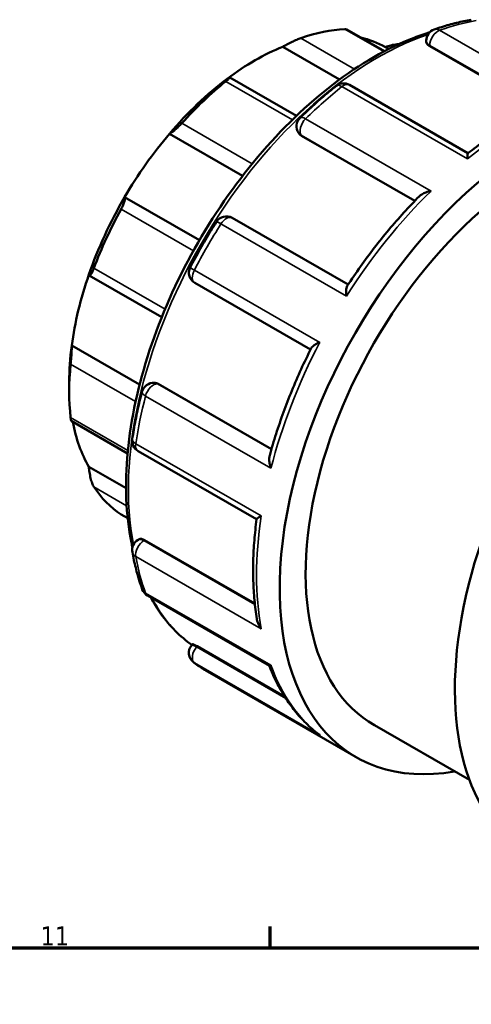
# Model space of a CAD drawing. Header units: millimetres. Extents: x -1 to 918, y -402 to 723.
# Tile 10 of 11: x 731 to 803, y 565 to 723. Entities that reach past the tile are written whole.
import ezdxf

# ---------------------------------------------------------------- set-up
doc = ezdxf.new("R2010")
doc.units = ezdxf.units.MM
for name, color, linetype, lineweight in [('Border (ANSI)', 7, 'Continuous', 70), ('Visible (ANSI)', 7, 'Continuous', 50), ('Visible Narrow (ANSI)', 7, 'Continuous', 35)]:
    doc.layers.add(name, color=color, linetype=linetype, lineweight=lineweight)
doc.styles.add('Note Text (ANSI)', font='tahoma.ttf')

# ---------------------------------------------------------------- blocks, each defined once
blk = doc.blocks.new('Borders Default Border')
at = {"layer": 'Border (ANSI)'}
blk.add_line((770.92, 574), (770.92, 577.45), dxfattribs=at)
at = {"layer": 'Border (ANSI)', "flags": 128}
blk.add_lwpolyline([(20, 20), (20, 574), (821, 574), (821, 20), (20, 20)], dxfattribs=at)
at = {"layer": 'Border (ANSI)', "insert": (734.04, 574.4), "char_height": 3.048, "attachment_point": 7, "style": 'Note Text (ANSI)'}
blk.add_mtext('11', dxfattribs=at)

msp = doc.modelspace()

# ---------------------------------------------------------------- linework, layer by layer
at = {"layer": 'Visible (ANSI)'}
for p, q in [((789.278, 718.059), (783.234, 721.539)), ((772.944, 718.777), (782.076, 713.519)), ((789.44, 718.733), (789.98, 718.422)), ((796.008, 719.564), (796.008, 719.758)), ((796.561, 718.869), (814.264, 708.674)), ((775.125, 707.66), (764.427, 713.82)), ((802.701, 701.68), (783.652, 712.65)), ((754.746, 704.809), (766.501, 698.04)), ((775.56, 704.831), (775.501, 704.914)), ((775.944, 704.486), (794.149, 694.002)), ((747.538, 694.603), (759.548, 687.687)), ((783.437, 680.572), (764.838, 691.281)), ((741.869, 682.025), (753.502, 675.326)), ((758.809, 680.829), (777.403, 670.121)), ((739.044, 670.78), (749.948, 664.5)), ((738.642, 664.902), (738.642, 663.363)), ((752.33, 664.768), (752.431, 664.758)), ((752.916, 664.6), (771.122, 654.116)), ((738.973, 658.66), (748.015, 653.453)), ((749.698, 653.83), (768.743, 642.863)), ((741.798, 651.276), (747.771, 647.837)), ((747, 643.613), (748.035, 643.017)), ((749.698, 639.545), (749.865, 639.642)), ((750.745, 639.512), (768.455, 629.314)), ((751.214, 630.599), (770.791, 619.326)), ((758.279, 622.586), (758.447, 622.795)), ((759.174, 622.467), (773.274, 614.347)), ((760.86, 618.399), (784.725, 604.657)), ((787.67, 609.769), (802.929, 600.982))]:
    msp.add_line(p, q, dxfattribs=at)
for centre, start, end in [((797.898, 719.758), 109.51848, 180), ((782.709, 711.012), 60.06401, 128.56332), ((777.049, 705.999), 134.35091, 215.02709), ((763.895, 689.644), 60.06401, 147.59174), ((759.752, 682.467), 152.40772, 240.06401), ((752.158, 662.886), 84.76275, 165.63046), ((750.641, 655.468), 171.40256, 240.06401), ((750.641, 637.907), 119.93599, 190.37411), ((752.158, 632.237), 199.97218, 240.06401), ((759.752, 621.402), 141.19183, 232.70244)]:
    msp.add_arc(centre, 1.89, start, end, dxfattribs=at)
for centre, major_axis, start_param, end_param in [((769.826, 681.32), (22.007, 38.216), 0.3497393, 0.5888711), ((768.489, 682.09), (21.064, 36.578), 0.0053324, 0.1777829), ((768.489, 682.09), (-21.064, -36.578), 3.7752436, 4.0748706), ((768.489, 682.09), (-21.064, -36.578), 4.0748706, 4.4035621), ((814.168, 655.785), (29.443, 51.128), 5.8321585, 9.8758048), ((769.826, 681.32), (22.007, 38.216), 0.9780578, 1.2171896), ((768.489, 682.09), (-21.064, -36.578), 4.4035621, 4.7031891), ((842.311, 639.579), (29.443, 51.128), 0, 3.1415927), ((814.168, 655.785), (-26.499, -46.016), 3.9993968, 6.2831853), ((768.489, 682.09), (-21.064, -36.578), 4.7031891, 5.0318807), ((769.826, 681.32), (22.007, 38.216), 1.6063764, 1.8455081), ((768.489, 682.09), (-21.064, -36.578), 5.0318807, 5.3315077), ((768.489, 682.09), (-21.064, -36.578), 5.3315077, 5.4958534), ((769.826, 681.32), (22.007, 38.216), 2.2346949, 2.4738267), ((768.489, 682.09), (-21.064, -36.578), 5.6914664, 5.9598262), ((769.826, 681.32), (-22.007, -38.216), 6.0046061, 6.2437379)]:
    msp.add_ellipse(centre, major_axis=major_axis, ratio=0.5780931, start_param=start_param, end_param=end_param, dxfattribs=at)
for points, knots in [([(803.233, 723.126), (802.841, 723.058), (802.448, 722.982), (801.659, 722.815), (801.263, 722.724), (800.469, 722.527), (800.07, 722.421), (799.272, 722.195), (798.872, 722.074), (798.07, 721.818), (797.669, 721.682), (797.266, 721.54)], [5.94877116, 5.94877116, 5.94877116, 5.94877116, 5.97781706, 5.97781706, 6.00686297, 6.00686297, 6.03590887, 6.03590887, 6.06495478, 6.06495478, 6.09400068, 6.09400068, 6.09400068, 6.09400068]), ([(783.234, 721.539), (783.212, 721.553), (783.182, 721.563), (783.089, 721.582), (783.016, 721.586), (782.93, 721.582)], [0.96380037, 0.96380037, 0.96380037, 0.96380037, 0.989808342, 0.989808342, 1.03000146, 1.03000146, 1.03000146, 1.03000146]), ([(796.595, 721.128), (795.744, 720.864), (794.888, 720.565), (789.736, 718.569), (785.366, 716.047), (776.873, 709.556), (772.752, 705.583), (765.178, 696.604), (761.725, 691.6), (755.825, 681.062), (753.379, 675.53), (749.737, 664.482), (748.542, 658.968), (747.54, 648.497), (747.733, 643.543), (748.685, 638.854), (748.741, 638.592), (748.799, 638.332)], [6.0570766, 6.0570766, 6.0570766, 6.0570766, 6.1217325, 6.1217325, 6.4447657, 6.4447657, 6.7684242, 6.7684242, 7.0914526, 7.0914526, 7.4142377, 7.4142377, 7.7373353, 7.7373353, 8.0610564, 8.0610564, 8.0803491, 8.0803491, 8.0803491, 8.0803491]), ([(775.855, 720.166), (775.762, 720.134), (775.657, 720.094), (775.429, 720.003), (775.307, 719.952), (774.931, 719.788), (774.666, 719.665), (774.144, 719.413), (773.854, 719.266), (773.347, 719.001), (773.125, 718.88), (772.944, 718.777)], [0.35638748, 0.35638748, 0.35638748, 0.35638748, 0.3965806, 0.3965806, 0.43677371, 0.43677371, 0.51715995, 0.51715995, 0.61496745, 0.61496745, 0.70681786, 0.70681786, 0.70681786, 0.70681786]), ([(791.575, 719.192), (791.493, 719.189), (791.41, 719.183), (791.009, 719.146), (790.661, 719.086), (790.01, 718.927), (789.706, 718.832), (789.44, 718.733)], [0.49258171, 0.49258171, 0.49258171, 0.49258171, 0.51715995, 0.51715995, 0.61496745, 0.61496745, 0.70681786, 0.70681786, 0.70681786, 0.70681786]), ([(796.561, 718.869), (796.394, 718.965), (796.248, 719.081), (796.056, 719.323), (796.008, 719.449), (796.008, 719.563), (796.008, 719.563), (796.008, 719.564)], [0, 0, 0, 0, 0.07111353, 0.07111353, 0.14222706, 0.14222706, 0.14278887, 0.14278887, 0.14278887, 0.14278887]), ([(764.034, 713.647), (764.162, 713.719), (764.272, 713.775), (764.417, 713.832), (764.448, 713.829), (764.407, 713.757), (764.35, 713.695), (764.191, 713.55), (764.125, 713.494), (763.975, 713.366), (763.889, 713.296), (763.796, 713.221)], [0.67957108, 0.67957108, 0.67957108, 0.67957108, 0.77142148, 0.77142148, 0.86922899, 0.86922899, 0.94961522, 0.94961522, 0.98980834, 0.98980834, 1.03000146, 1.03000146, 1.03000146, 1.03000146]), ([(781.531, 712.489), (781.136, 712.175), (780.743, 711.855), (779.96, 711.202), (779.569, 710.871), (778.792, 710.196), (778.404, 709.853), (777.633, 709.156), (777.25, 708.802), (776.486, 708.084), (776.106, 707.72), (775.728, 707.35)], [0.18918463, 0.18918463, 0.18918463, 0.18918463, 0.21823053, 0.21823053, 0.24727644, 0.24727644, 0.27632234, 0.27632234, 0.30536824, 0.30536824, 0.33441415, 0.33441415, 0.33441415, 0.33441415]), ([(816.56, 709.62), (815.636, 709.269), (814.708, 708.881), (812.85, 708.031), (811.92, 707.569), (810.061, 706.574), (809.132, 706.042), (807.28, 704.908), (806.356, 704.306), (804.516, 703.038), (803.601, 702.371), (802.691, 701.673)], [6.11463416, 6.11463416, 6.11463416, 6.11463416, 6.18124662, 6.18124662, 6.24785909, 6.24785909, 6.31447155, 6.31447155, 6.38108401, 6.38108401, 6.44769647, 6.44769647, 6.44769647, 6.44769647]), ([(756.721, 706.489), (756.635, 706.394), (756.542, 706.295), (756.353, 706.098), (756.256, 706), (755.967, 705.718), (755.779, 705.547), (755.427, 705.245), (755.245, 705.105), (754.95, 704.905), (754.832, 704.841), (754.746, 704.809)], [0.35638748, 0.35638748, 0.35638748, 0.35638748, 0.3965806, 0.3965806, 0.43677371, 0.43677371, 0.51715995, 0.51715995, 0.61496745, 0.61496745, 0.70681786, 0.70681786, 0.70681786, 0.70681786]), ([(802.61, 700.779), (802.61, 700.781), (802.61, 700.783), (802.61, 700.976), (802.614, 701.144), (802.63, 701.413), (802.641, 701.519), (802.666, 701.633), (802.678, 701.663), (802.691, 701.673)], [-0.00087618, -0.00087618, -0.00087618, -0.00087618, 0, 0, 0.08405627, 0.08405627, 0.16422341, 0.16422341, 0.21637852, 0.21637852, 0.21637852, 0.21637852]), ([(747.538, 694.603), (747.582, 694.574), (747.608, 694.51), (747.611, 694.295), (747.582, 694.139), (747.48, 693.796), (747.407, 693.598), (747.262, 693.266), (747.208, 693.15), (747.091, 692.913), (747.029, 692.792), (746.964, 692.675)], [0.67957108, 0.67957108, 0.67957108, 0.67957108, 0.77142148, 0.77142148, 0.86922899, 0.86922899, 0.94961522, 0.94961522, 0.98980834, 0.98980834, 1.03000146, 1.03000146, 1.03000146, 1.03000146]), ([(794.876, 694.746), (794.036, 693.897), (793.207, 693.023), (791.575, 691.227), (790.771, 690.306), (789.191, 688.421), (788.415, 687.457), (786.895, 685.489), (786.15, 684.486), (784.695, 682.445), (783.985, 681.407), (783.293, 680.354)], [0.36026861, 0.36026861, 0.36026861, 0.36026861, 0.42543096, 0.42543096, 0.49059332, 0.49059332, 0.55575568, 0.55575568, 0.62091803, 0.62091803, 0.68608039, 0.68608039, 0.68608039, 0.68608039]), ([(794.876, 694.746), (794.99, 694.862), (795.129, 694.968), (795.484, 695.187), (795.712, 695.294), (796.207, 695.475), (796.478, 695.547), (796.757, 695.6), (796.76, 695.6), (796.763, 695.601)], [0.13388424, 0.13388424, 0.13388424, 0.13388424, 0.19541368, 0.19541368, 0.27605031, 0.27605031, 0.3607304, 0.3607304, 0.36159819, 0.36159819, 0.36159819, 0.36159819]), ([(762.3, 690.657), (761.998, 690.182), (761.7, 689.704), (761.113, 688.743), (760.823, 688.26), (760.251, 687.289), (759.97, 686.801), (759.414, 685.82), (759.141, 685.327), (758.602, 684.338), (758.337, 683.841), (758.077, 683.343)], [0.7127834, 0.7127834, 0.7127834, 0.7127834, 0.74182931, 0.74182931, 0.77087521, 0.77087521, 0.79992112, 0.79992112, 0.82896702, 0.82896702, 0.85801292, 0.85801292, 0.85801292, 0.85801292]), ([(742.591, 683.199), (742.545, 683.076), (742.498, 682.958), (742.404, 682.739), (742.358, 682.638), (742.226, 682.37), (742.147, 682.239), (742.007, 682.056), (741.942, 682.01), (741.847, 682.024), (741.815, 682.078), (741.798, 682.162)], [0.35638748, 0.35638748, 0.35638748, 0.35638748, 0.3965806, 0.3965806, 0.43677371, 0.43677371, 0.51715995, 0.51715995, 0.61496745, 0.61496745, 0.70681786, 0.70681786, 0.70681786, 0.70681786]), ([(783.174, 678.704), (783.174, 678.707), (783.173, 678.709), (783.141, 678.96), (783.124, 679.198), (783.121, 679.625), (783.134, 679.818), (783.191, 680.134), (783.234, 680.263), (783.293, 680.354)], [-0.00087618, -0.00087618, -0.00087618, -0.00087618, 0, 0, 0.08405627, 0.08405627, 0.16422341, 0.16422341, 0.23853873, 0.23853873, 0.23853873, 0.23853873]), ([(739.044, 670.78), (739.046, 670.628), (739.043, 670.43), (739.026, 669.954), (739.011, 669.669), (738.977, 669.133), (738.957, 668.853), (738.923, 668.436), (738.911, 668.298), (738.888, 668.033), (738.876, 667.907), (738.865, 667.792)], [0.67957108, 0.67957108, 0.67957108, 0.67957108, 0.77142148, 0.77142148, 0.86922899, 0.86922899, 0.94961522, 0.94961522, 0.98980834, 0.98980834, 1.03000146, 1.03000146, 1.03000146, 1.03000146]), ([(777.522, 670.357), (777.569, 670.451), (777.655, 670.549), (777.895, 670.757), (778.057, 670.867), (778.433, 671.082), (778.651, 671.189), (778.889, 671.288), (778.891, 671.289), (778.893, 671.29)], [0.12443364, 0.12443364, 0.12443364, 0.12443364, 0.19541368, 0.19541368, 0.27605031, 0.27605031, 0.3607304, 0.3607304, 0.36159819, 0.36159819, 0.36159819, 0.36159819]), ([(777.522, 670.357), (776.955, 669.231), (776.411, 668.097), (775.371, 665.816), (774.874, 664.669), (773.93, 662.368), (773.483, 661.213), (772.639, 658.901), (772.243, 657.743), (771.503, 655.43), (771.159, 654.274), (770.843, 653.121)], [0.88471946, 0.88471946, 0.88471946, 0.88471946, 0.94987763, 0.94987763, 1.0150358, 1.0150358, 1.08019396, 1.08019396, 1.14535213, 1.14535213, 1.21051029, 1.21051029, 1.21051029, 1.21051029]), ([(750.327, 663.355), (750.195, 662.842), (750.07, 662.33), (749.829, 661.309), (749.714, 660.799), (749.495, 659.782), (749.392, 659.274), (749.195, 658.262), (749.103, 657.758), (748.929, 656.752), (748.848, 656.25), (748.772, 655.751)], [1.23638218, 1.23638218, 1.23638218, 1.23638218, 1.26542808, 1.26542808, 1.29447399, 1.29447399, 1.32351989, 1.32351989, 1.35256579, 1.35256579, 1.3816117, 1.3816117, 1.3816117, 1.3816117]), ([(738.865, 659.191), (738.876, 659.088), (738.888, 658.998), (738.911, 658.849), (738.923, 658.79), (738.948, 658.695), (738.961, 658.667), (738.972, 658.661)], [0.35638748, 0.35638748, 0.35638748, 0.35638748, 0.3965806, 0.3965806, 0.43677371, 0.43677371, 0.48629849, 0.48629849, 0.48629849, 0.48629849]), ([(771.048, 651.061), (771.047, 651.063), (771.046, 651.066), (770.953, 651.33), (770.881, 651.596), (770.79, 652.106), (770.767, 652.353), (770.776, 652.776), (770.798, 652.958), (770.843, 653.121)], [-0.00087618, -0.00087618, -0.00087618, -0.00087618, 0, 0, 0.08405627, 0.08405627, 0.16422341, 0.16422341, 0.22922841, 0.22922841, 0.22922841, 0.22922841]), ([(741.798, 651.276), (741.815, 651.025), (741.847, 650.734), (741.942, 650.106), (742.007, 649.766), (742.147, 649.189), (742.226, 648.91), (742.358, 648.544), (742.404, 648.431), (742.498, 648.231), (742.545, 648.145), (742.591, 648.076)], [0.67957108, 0.67957108, 0.67957108, 0.67957108, 0.77142148, 0.77142148, 0.86922899, 0.86922899, 0.94961522, 0.94961522, 0.98980834, 0.98980834, 1.03000146, 1.03000146, 1.03000146, 1.03000146]), ([(768.744, 642.875), (768.594, 641.737), (768.473, 640.61), (768.292, 638.38), (768.232, 637.278), (768.174, 635.103), (768.176, 634.031), (768.242, 631.921), (768.306, 630.883), (768.496, 628.845), (768.622, 627.846), (768.779, 626.868)], [1.40631481, 1.40631481, 1.40631481, 1.40631481, 1.47290746, 1.47290746, 1.53950011, 1.53950011, 1.60609276, 1.60609276, 1.67268541, 1.67268541, 1.73927806, 1.73927806, 1.73927806, 1.73927806]), ([(768.744, 642.875), (768.747, 642.891), (768.765, 642.915), (768.847, 642.993), (768.934, 643.057), (769.162, 643.208), (769.308, 643.298), (769.478, 643.396), (769.479, 643.397), (769.481, 643.398)], [0.14611343, 0.14611343, 0.14611343, 0.14611343, 0.19541368, 0.19541368, 0.27605031, 0.27605031, 0.3607304, 0.3607304, 0.36159819, 0.36159819, 0.36159819, 0.36159819]), ([(749.865, 639.642), (749.865, 639.642), (749.866, 639.642), (749.964, 639.698), (750.097, 639.721), (750.404, 639.676), (750.577, 639.609), (750.745, 639.512)], [-0.14242108, -0.14242108, -0.14242108, -0.14242108, -0.14222706, -0.14222706, -0.07111353, -0.07111353, 0, 0, 0, 0]), ([(748.782, 637.567), (748.859, 637.146), (748.942, 636.73), (749.12, 635.905), (749.214, 635.498), (749.416, 634.691), (749.523, 634.292), (749.748, 633.504), (749.866, 633.115), (750.115, 632.346), (750.245, 631.966), (750.381, 631.591)], [1.75998095, 1.75998095, 1.75998095, 1.75998095, 1.78902686, 1.78902686, 1.81807276, 1.81807276, 1.84711867, 1.84711867, 1.87616457, 1.87616457, 1.90521047, 1.90521047, 1.90521047, 1.90521047]), ([(751.737, 630.298), (752.236, 629.376), (752.781, 628.501), (754.785, 625.698), (756.457, 624.013), (758.348, 622.672)], [8.29912045, 8.29912045, 8.29912045, 8.29912045, 8.38364624, 8.38364624, 8.58659884, 8.58659884, 8.58659884, 8.58659884]), ([(769.481, 625.256), (769.479, 625.258), (769.478, 625.261), (769.311, 625.488), (769.167, 625.733), (768.94, 626.23), (768.854, 626.486), (768.793, 626.785), (768.785, 626.826), (768.779, 626.868)], [-0.00087618, -0.00087618, -0.00087618, -0.00087618, 0, 0, 0.08405627, 0.08405627, 0.16422341, 0.16422341, 0.1770581, 0.1770581, 0.1770581, 0.1770581]), ([(758.448, 622.795), (758.452, 622.801), (758.463, 622.803), (758.523, 622.795), (758.607, 622.764), (758.849, 622.648), (759.006, 622.563), (759.174, 622.467)], [-0.17116162, -0.17116162, -0.17116162, -0.17116162, -0.14222706, -0.14222706, -0.07111353, -0.07111353, 0, 0, 0, 0]), ([(758.607, 619.898), (758.751, 619.789), (758.896, 619.681), (759.189, 619.469), (759.337, 619.365), (759.635, 619.161), (759.785, 619.061), (760.088, 618.865), (760.241, 618.769), (760.549, 618.581), (760.704, 618.489), (760.86, 618.399)], [2.28357973, 2.28357973, 2.28357973, 2.28357973, 2.298489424, 2.298489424, 2.313399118, 2.313399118, 2.328308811, 2.328308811, 2.343218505, 2.343218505, 2.358128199, 2.358128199, 2.358128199, 2.358128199]), ([(770.779, 619.332), (771.131, 618.427), (771.517, 617.553), (772.362, 615.868), (772.821, 615.057), (773.808, 613.509), (774.336, 612.771), (775.459, 611.374), (776.054, 610.715), (777.308, 609.479), (777.967, 608.904), (778.656, 608.372)], [1.92224549, 1.92224549, 1.92224549, 1.92224549, 1.99354316, 1.99354316, 2.06516104, 2.06516104, 2.13677892, 2.13677892, 2.20839681, 2.20839681, 2.28001469, 2.28001469, 2.28001469, 2.28001469]), ([(770.791, 619.326), (770.801, 619.32), (770.815, 619.318), (770.879, 619.321), (770.951, 619.348), (771.046, 619.397), (771.047, 619.397), (771.048, 619.398)], [0.24468212, 0.24468212, 0.24468212, 0.24468212, 0.27605031, 0.27605031, 0.3607304, 0.3607304, 0.36159819, 0.36159819, 0.36159819, 0.36159819]), ([(778.893, 608.204), (778.891, 608.206), (778.889, 608.207), (778.808, 608.26), (778.731, 608.315), (778.656, 608.372)], [-0.000876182, -0.000876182, -0.000876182, -0.000876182, 0, 0, 0.028617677, 0.028617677, 0.028617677, 0.028617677])]:
    msp.add_open_spline(points, degree=3, knots=knots, dxfattribs=at)
for points in [[(775.944, 704.486), (775.792, 704.573), (775.658, 704.691), (775.56, 704.831)], [(752.431, 664.758), (752.599, 664.743), (752.767, 664.686), (752.916, 664.6)], [(746.964, 643.635), (746.976, 643.627), (746.988, 643.62), (747, 643.613)]]:
    msp.add_open_spline(points, degree=3, dxfattribs=at)
at = {"layer": 'Visible Narrow (ANSI)'}
for p, q in [((782.93, 721.582), (789.158, 717.996)), ((818.302, 709.815), (798.149, 721.421)), ((784.478, 715.201), (775.855, 720.166)), ((796.561, 718.869), (796.561, 718.989)), ((796.561, 718.989), (814.382, 708.726)), ((763.796, 713.221), (774.501, 707.057)), ((782.458, 712.385), (802.61, 700.779)), ((796.763, 695.601), (776.61, 707.206)), ((768.035, 699.973), (756.721, 706.489)), ((775.944, 704.486), (775.892, 704.56)), ((775.892, 704.56), (794.176, 694.03)), ((746.964, 692.675), (758.582, 685.985)), ((763.021, 690.309), (783.174, 678.704)), ((754.03, 676.612), (742.591, 683.199)), ((778.893, 671.29), (758.741, 682.895)), ((738.865, 667.792), (749.307, 661.778)), ((771.112, 654.078), (752.826, 664.609)), ((752.826, 664.609), (752.916, 664.6)), ((750.895, 662.666), (771.048, 651.061)), ((748.057, 653.897), (738.865, 659.191)), ((769.481, 643.398), (749.328, 655.003)), ((742.591, 648.076), (747.866, 645.038)), ((748.035, 643.019), (746.964, 643.635)), ((750.641, 639.453), (750.745, 639.512)), ((768.469, 629.186), (750.641, 639.453)), ((749.328, 636.861), (769.481, 625.256)), ((771.048, 619.398), (750.895, 631.003)), ((759.084, 622.355), (759.174, 622.467)), ((773.44, 614.088), (759.084, 622.355)), ((758.741, 619.809), (778.893, 608.204))]:
    msp.add_line(p, q, dxfattribs=at)
for centre, major_axis, ratio, start_param, end_param in [((790.303, 669.528), (29.443, 51.128), 0.5780931, 0.4490503, 0.5942798), ((797.898, 719.758), (-0.943, -1.638), 0.5780931, 3.7358725, 5.4958534), ((797.898, 719.758), (-0.631, 1.781), 0.6760742, 5.6143817, 6.2831853), ((788.189, 670.745), (28.265, 49.083), 0.5780931, 0.5796479, 2.5580887), ((797.898, 719.758), (-1.89, 0), 0.5758617, 0, 0.7853982), ((790.303, 669.528), (29.443, 51.128), 0.5780931, 0.9726491, 1.1178786), ((782.709, 711.012), (-1.178, 1.478), 0.4594832, 5.4211176, 6.2831853), ((782.709, 711.012), (0.943, 1.638), 0.5780931, 0, 0.9726491), ((810.456, 657.923), (29.443, 51.128), 0.5780931, 0.5942798, 0.9726491), ((777.049, 705.999), (-0.943, -1.638), 0.5780931, 4.2594713, 6.0194522), ((777.049, 705.999), (-1.321, 1.351), 0.3570614, 5.3797174, 6.2831853), ((777.049, 705.999), (-1.548, -1.085), 0.7877574, 0, 0.3525803), ((810.456, 657.923), (29.443, 51.128), 0.5780931, 1.1178786, 1.4962479), ((763.895, 689.644), (0.943, 1.638), 0.5780931, 0, 1.4962479), ((790.303, 669.528), (29.443, 51.128), 0.5780931, 1.4962479, 1.6414774), ((763.895, 689.644), (-1.596, 1.013), 0.060773, 5.3300913, 6.2831853), ((759.752, 682.467), (-1.675, 0.875), 0.0576257, 0, 0.9532268), ((759.752, 682.467), (-0.943, -1.638), 0.5780931, 4.78307, 6.2831853), ((810.456, 657.923), (29.443, 51.128), 0.5780931, 1.6414774, 2.0198466), ((752.158, 662.886), (0.943, 1.638), 0.5780931, 0.2598657, 2.0198466), ((752.158, 662.886), (0.173, 1.882), 0.7885742, 5.935257, 6.2831853), ((752.158, 662.886), (-1.831, 0.469), 0.3542212, 0, 0.9043781), ((790.303, 669.528), (29.443, 51.128), 0.5780931, 2.0198466, 2.1650762), ((750.641, 655.468), (-1.869, 0.283), 0.456872, 0, 0.8633642), ((750.641, 655.468), (-0.943, -1.638), 0.5780931, 5.3066688, 6.2831853), ((810.456, 657.923), (29.443, 51.128), 0.5780931, 2.1650762, 2.5434454), ((750.641, 637.907), (-0.943, -1.638), 0.5780931, 3.9250571, 5.6850381), ((750.641, 637.907), (-0.943, 1.638), 0.5780931, 5.4997209, 6.2831853), ((750.641, 637.907), (-1.859, -0.34), 0.6743022, 0, 0.6715779), ((790.303, 669.528), (29.443, 51.128), 0.5780931, 2.5434454, 2.6886749), ((752.158, 632.237), (-1.776, -0.646), 0.7336999, 0, 0.5532992), ((752.158, 632.237), (-0.943, -1.638), 0.5780931, 5.8302676, 6.2831853), ((788.189, 670.745), (-28.265, -49.083), 0.5780931, 5.9350315, 6.2260723), ((759.752, 621.402), (-1.473, 1.184), 0.2127125, 5.3454715, 6.2831853), ((759.752, 621.402), (-0.943, -1.638), 0.5780931, 4.4486559, 6.2086368), ((759.752, 621.402), (-1.145, -1.503), 0.8137045, 0, 0.104742), ((790.303, 669.528), (-29.443, -51.128), 0.5780931, 6.2086368, 6.2831853), ((810.456, 657.923), (-29.443, -51.128), 0.5780931, 5.8302676, 6.2086368)]:
    msp.add_ellipse(centre, major_axis=major_axis, ratio=ratio, start_param=start_param, end_param=end_param, dxfattribs=at)

# ---------------------------------------------------------------- block references
msp.add_blockref('Borders Default Border', (0, 0))

doc.saveas('drawing.dxf')
